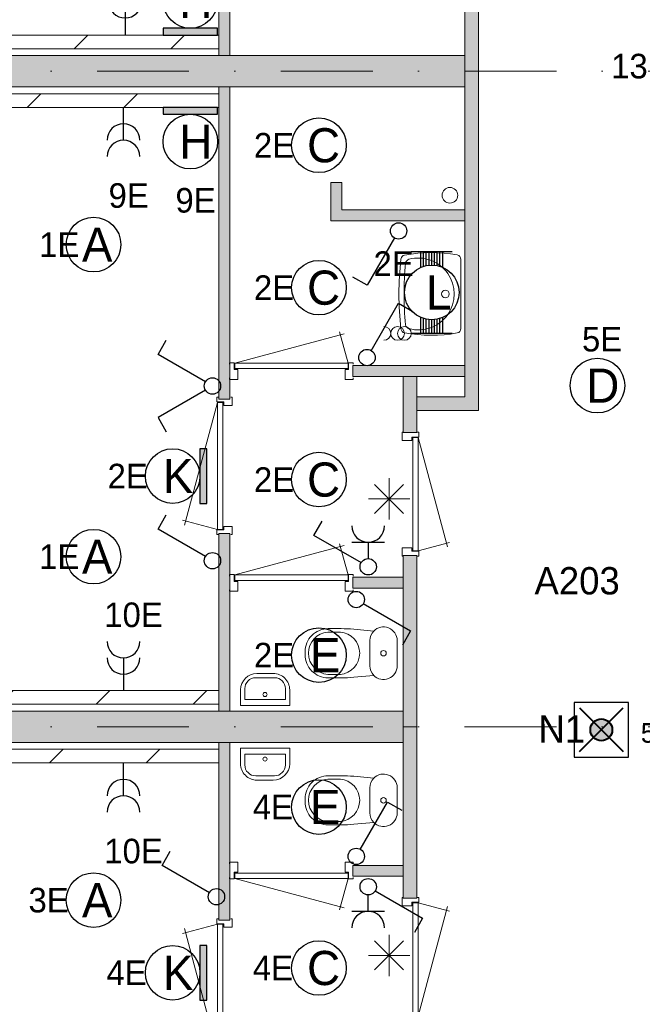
# Model space of a CAD drawing. Header units: millimetres. Extents: x 84337 to 168437, y -3060 to 56340.
# Tile 39 of 84: x 129475 to 134036, y 22037 to 29247. Entities that reach past the tile are written whole.
import ezdxf
from ezdxf.enums import TextEntityAlignment as Align
from ezdxf.xclip import XClip

# ---------------------------------------------------------------- set-up
doc = ezdxf.new("R2010")
doc.units = ezdxf.units.MM
doc.linetypes.add('DGN4', pattern=[1345.6, 672.8, -336.4, 0, -336.4])
for name, color, linetype in [('14', 7, 'Continuous'), ('16', 7, 'Continuous'), ('17', 7, 'Continuous'), ('18', 7, 'Continuous'), ('19', 7, 'Continuous'), ('20', 7, 'Continuous'), ('33', 7, 'Continuous'), ('40', 7, 'Continuous'), ('48', 7, 'Continuous'), ('5', 7, 'Continuous'), ('56', 7, 'Continuous'), ('62', 7, 'Continuous')]:
    doc.layers.add(name, color=color, linetype=linetype)
doc.styles.add('dgn001', font='dgn001.shx')
doc.styles.add('dgn003', font='dgn003.shx')
pattern_1 = [(45, (-519.83, -58), (4e-14, 709), [])]
pattern_2 = [(45, (1731.34, 152.2), (4e-14, 709), [])]

# ---------------------------------------------------------------- blocks, each defined once
blk = doc.blocks.new('EA7')
at = {"layer": '18'}
blk.add_hatch(color=3, dxfattribs=at).paths.add_polyline_path([(0, -200), (0, 200), (-50, 200), (-50, -200)])
at = {"layer": '18', "color": 3, "linetype": 'Continuous', "lineweight": 30, "flags": 128}
blk.add_lwpolyline([(0, -200), (0, 200), (-50, 200), (-50, -200), (0, -200)], dxfattribs=at)
at = {"layer": '18', "color": 3, "linetype": 'Continuous', "lineweight": 30}
blk.add_circle((-250, 0), 200, dxfattribs=at)
at = {"layer": '18', "color": 1, "linetype": 'Continuous', "lineweight": 13, "style": 'dgn001'}
blk.add_text('4E', height=180, dxfattribs=at).set_placement((-440.5, 0), align=Align.MIDDLE_RIGHT)
at = {"layer": '18', "color": 2, "linetype": 'Continuous', "lineweight": 13, "style": 'dgn001'}
blk.add_text('K', height=250, dxfattribs=at).set_placement((-210.3, 0), align=Align.MIDDLE_CENTER)
blk = doc.blocks.new('EA71')
at = {"layer": '18'}
blk.add_hatch(color=3, dxfattribs=at).paths.add_polyline_path([(0, -200), (0, 200), (-50, 200), (-50, -200)])
at = {"layer": '18', "color": 3, "linetype": 'Continuous', "lineweight": 30, "flags": 128}
blk.add_lwpolyline([(0, -200), (0, 200), (-50, 200), (-50, -200), (0, -200)], dxfattribs=at)
at = {"layer": '18', "color": 3, "linetype": 'Continuous', "lineweight": 30}
blk.add_circle((-250, 0), 200, dxfattribs=at)
at = {"layer": '18', "color": 1, "linetype": 'Continuous', "lineweight": 13, "style": 'dgn001'}
blk.add_text('2E', height=180, dxfattribs=at).set_placement((-432, 0), align=Align.MIDDLE_RIGHT)
at = {"layer": '18', "color": 2, "linetype": 'Continuous', "lineweight": 13, "style": 'dgn001'}
blk.add_text('K', height=250, dxfattribs=at).set_placement((-210.3, 0), align=Align.MIDDLE_CENTER)
blk = doc.blocks.new('EA99')
at = {"layer": '18'}
blk.add_hatch(color=3, dxfattribs=at).paths.add_polyline_path([(-200, -50), (200, -50), (200, 0), (-200, 0)])
at = {"layer": '18', "color": 3, "linetype": 'Continuous', "lineweight": 30, "flags": 128}
blk.add_lwpolyline([(-200, -50), (200, -50), (200, 0), (-200, 0), (-200, -50)], dxfattribs=at)
at = {"layer": '18', "color": 3, "linetype": 'Continuous', "lineweight": 30}
blk.add_circle((0, -250), 200, dxfattribs=at)
at = {"layer": '18', "color": 2, "linetype": 'Continuous', "lineweight": 13, "style": 'dgn001'}
blk.add_text('H', height=249.99, dxfattribs=at).set_placement((39.655, -250.005), align=Align.MIDDLE_CENTER)
at = {"layer": '18', "color": 1, "linetype": 'Continuous', "lineweight": 13, "style": 'dgn001'}
blk.add_text('9E', height=180, dxfattribs=at).set_placement((38.27, -590), align=Align.TOP_CENTER)
blk = doc.blocks.new('EA610')
at = {"layer": '18'}
blk.add_hatch(color=3, dxfattribs=at).paths.add_polyline_path([(-200, 0), (200, 0), (200, 50), (-200, 50)])
at = {"layer": '18', "color": 3, "linetype": 'Continuous', "lineweight": 30, "flags": 128}
blk.add_lwpolyline([(-200, 0), (200, 0), (200, 50), (-200, 50), (-200, 0)], dxfattribs=at)
at = {"layer": '18', "color": 3, "linetype": 'Continuous', "lineweight": 30}
blk.add_circle((0, 250), 200, dxfattribs=at)
at = {"layer": '18', "color": 1, "linetype": 'Continuous', "lineweight": 13, "style": 'dgn001'}
blk.add_text('7E', height=180, dxfattribs=at).set_placement((33.3, 500), align=Align.CENTER)
at = {"layer": '18', "color": 2, "linetype": 'Continuous', "lineweight": 13, "style": 'dgn001'}
blk.add_text('H', height=250, dxfattribs=at).set_placement((39.7, 250), align=Align.MIDDLE_CENTER)
blk = doc.blocks.new('ED919')
at = {"layer": '20'}
h = blk.add_hatch(color=4, dxfattribs=at)
edge = h.paths.add_edge_path()
edge.add_arc((-0.4, -0.1), 80, 0, 360)
at = {"layer": '20', "color": 4, "linetype": 'Continuous', "lineweight": 40}
for p, q in [((-160, 160), (160, -160)), ((-160, -160), (160, 160))]:
    blk.add_line(p, q, dxfattribs=at)
at = {"layer": '20', "color": 3, "linetype": 'Continuous', "lineweight": 30, "flags": 128}
blk.add_lwpolyline([(-200, -200), (200, -200), (200, 200), (-200, 200), (-200, -200)], dxfattribs=at)
at = {"layer": '20', "color": 4, "linetype": 'Continuous', "lineweight": 40}
blk.add_circle((-0.4, -0.1), 80, dxfattribs=at)
at = {"layer": '20', "color": 2, "linetype": 'Continuous', "lineweight": 30, "style": 'dgn001'}
blk.add_text('N1', height=200, dxfattribs=at).set_placement((-118.7, -94.4), align=Align.RIGHT)
at = {"layer": '20', "color": 1, "linetype": 'Continuous', "lineweight": 13, "style": 'dgn001'}
blk.add_text('5E', height=144, dxfattribs=at).set_placement((288.8, -94.4))
blk = doc.blocks.new('EC665')
at = {"layer": '18', "color": 3, "linetype": 'Continuous', "lineweight": 30}
blk.add_circle((0, 0), 200, dxfattribs=at)
at = {"layer": '18', "color": 1, "linetype": 'Continuous', "lineweight": 13, "style": 'dgn001'}
blk.add_text('4E', height=180, dxfattribs=at).set_placement((-190.5, 0), align=Align.MIDDLE_RIGHT)
at = {"layer": '18', "color": 2, "linetype": 'Continuous', "lineweight": 13, "style": 'dgn001'}
blk.add_text('E', height=250, dxfattribs=at).set_placement((45.6, 0), align=Align.MIDDLE_CENTER)
blk = doc.blocks.new('EC666')
at = {"layer": '18', "color": 3, "linetype": 'Continuous', "lineweight": 30}
blk.add_circle((0, 0), 200, dxfattribs=at)
at = {"layer": '18', "color": 1, "linetype": 'Continuous', "lineweight": 13, "style": 'dgn001'}
blk.add_text('4E', height=180, dxfattribs=at).set_placement((-190.5, 0), align=Align.MIDDLE_RIGHT)
at = {"layer": '18', "color": 2, "linetype": 'Continuous', "lineweight": 13, "style": 'dgn001'}
blk.add_text('C', height=250, dxfattribs=at).set_placement((33.8, 0), align=Align.MIDDLE_CENTER)
blk = doc.blocks.new('EC671')
at = {"layer": '18', "color": 3, "linetype": 'Continuous', "lineweight": 30}
blk.add_circle((-0.015, 0), 200, dxfattribs=at)
at = {"layer": '18', "color": 1, "linetype": 'Continuous', "lineweight": 13, "style": 'dgn001'}
blk.add_text('3E', height=180, dxfattribs=at).set_placement((-181.98, 0), align=Align.MIDDLE_RIGHT)
at = {"layer": '18', "color": 2, "linetype": 'Continuous', "lineweight": 13, "style": 'dgn001'}
blk.add_text('A', height=249.99, dxfattribs=at).set_placement((26.855, -0.005), align=Align.MIDDLE_CENTER)
blk = doc.blocks.new('EC675')
at = {"layer": '18', "color": 3, "linetype": 'Continuous', "lineweight": 30}
blk.add_circle((-0.015, 0), 200, dxfattribs=at)
at = {"layer": '18', "color": 1, "linetype": 'Continuous', "lineweight": 13, "style": 'dgn001'}
blk.add_text('1E', height=180, dxfattribs=at).set_placement((-104.03, 0), align=Align.MIDDLE_RIGHT)
at = {"layer": '18', "color": 2, "linetype": 'Continuous', "lineweight": 13, "style": 'dgn001'}
blk.add_text('A', height=249.99, dxfattribs=at).set_placement((26.855, -0.005), align=Align.MIDDLE_CENTER)
blk = doc.blocks.new('EC676')
at = {"layer": '18', "color": 3, "linetype": 'Continuous', "lineweight": 30}
blk.add_circle((-0.015, 0), 200, dxfattribs=at)
at = {"layer": '18', "color": 1, "linetype": 'Continuous', "lineweight": 13, "style": 'dgn001'}
blk.add_text('1E', height=180, dxfattribs=at).set_placement((-104.03, 0), align=Align.MIDDLE_RIGHT)
at = {"layer": '18', "color": 2, "linetype": 'Continuous', "lineweight": 13, "style": 'dgn001'}
blk.add_text('A', height=249.99, dxfattribs=at).set_placement((26.855, -0.005), align=Align.MIDDLE_CENTER)
blk = doc.blocks.new('EC677')
at = {"layer": '18', "color": 3, "linetype": 'Continuous', "lineweight": 30}
blk.add_circle((0, 0), 200, dxfattribs=at)
at = {"layer": '18', "color": 1, "linetype": 'Continuous', "lineweight": 13, "style": 'dgn001'}
blk.add_text('2E', height=180, dxfattribs=at).set_placement((-182, 0), align=Align.MIDDLE_RIGHT)
at = {"layer": '18', "color": 2, "linetype": 'Continuous', "lineweight": 13, "style": 'dgn001'}
blk.add_text('C', height=250, dxfattribs=at).set_placement((33.8, 0), align=Align.MIDDLE_CENTER)
blk = doc.blocks.new('EC678')
at = {"layer": '18', "color": 3, "linetype": 'Continuous', "lineweight": 30}
blk.add_circle((0, 0), 200, dxfattribs=at)
at = {"layer": '18', "color": 1, "linetype": 'Continuous', "lineweight": 13, "style": 'dgn001'}
blk.add_text('2E', height=180, dxfattribs=at).set_placement((-182, 0), align=Align.MIDDLE_RIGHT)
at = {"layer": '18', "color": 2, "linetype": 'Continuous', "lineweight": 13, "style": 'dgn001'}
blk.add_text('C', height=250, dxfattribs=at).set_placement((33.8, 0), align=Align.MIDDLE_CENTER)
blk = doc.blocks.new('EC679')
at = {"layer": '18', "color": 3, "linetype": 'Continuous', "lineweight": 30}
blk.add_circle((0, 0), 200, dxfattribs=at)
at = {"layer": '18', "color": 1, "linetype": 'Continuous', "lineweight": 13, "style": 'dgn001'}
blk.add_text('2E', height=180, dxfattribs=at).set_placement((-182, 0), align=Align.MIDDLE_RIGHT)
at = {"layer": '18', "color": 2, "linetype": 'Continuous', "lineweight": 13, "style": 'dgn001'}
blk.add_text('C', height=250, dxfattribs=at).set_placement((33.8, 0), align=Align.MIDDLE_CENTER)
blk = doc.blocks.new('EC680')
at = {"layer": '18', "color": 3, "linetype": 'Continuous', "lineweight": 30}
blk.add_circle((0, 0), 200, dxfattribs=at)
at = {"layer": '18', "color": 1, "linetype": 'Continuous', "lineweight": 13, "style": 'dgn001'}
blk.add_text('2E', height=180, dxfattribs=at).set_placement((-182, 0), align=Align.MIDDLE_RIGHT)
at = {"layer": '18', "color": 2, "linetype": 'Continuous', "lineweight": 13, "style": 'dgn001'}
blk.add_text('E', height=250, dxfattribs=at).set_placement((45.6, 0), align=Align.MIDDLE_CENTER)
blk = doc.blocks.new('EC6100')
at = {"layer": '18', "color": 3, "linetype": 'Continuous', "lineweight": 30}
blk.add_circle((-0.01, 0), 200, dxfattribs=at)
at = {"layer": '18', "color": 1, "linetype": 'Continuous', "lineweight": 13, "style": 'dgn001'}
blk.add_text('5E', height=180, dxfattribs=at).set_placement((34, 250), align=Align.CENTER)
at = {"layer": '18', "color": 2, "linetype": 'Continuous', "lineweight": 13, "style": 'dgn001'}
blk.add_text('D', height=249.99, dxfattribs=at).set_placement((39.635, -0.005), align=Align.MIDDLE_CENTER)
blk = doc.blocks.new('AnonymousCell19')
at = {"layer": '18', "color": 3, "linetype": 'Continuous', "lineweight": 0, "flags": 128}
blk.add_lwpolyline([(-100, 49.5, -0.99989), (-100, -50.5)], format="xyb", dxfattribs=at)
at = {"layer": '18', "color": 3, "linetype": 'Continuous', "lineweight": 0}
for centre in [(0, -0.5), (50, -0.5)]:
    blk.add_circle(centre, 50, dxfattribs=at)
blk = doc.blocks.new('EA310')
at = {"layer": '18', "color": 3, "linetype": 'Continuous', "lineweight": 30}
for p, q in [((-150, 300), (150, 300)), ((-80, 182), (-80, 300)), ((-60, 190), (-60, 300)), ((-40, 194), (-40, 300)), ((-20, 200), (-20, 300)), ((0, 200), (0, 300)), ((20, 200), (20, 300)), ((40, 194), (40, 300)), ((60, 190), (60, 300)), ((80, 182), (80, 300)), ((-80, -300), (-80, -182)), ((-60, -300), (-60, -190)), ((-40, -300), (-40, -196)), ((-20, -300), (-20, -200)), ((0, -300), (0, -200)), ((20, -300), (20, -200)), ((40, -300), (40, -196)), ((60, -300), (60, -190)), ((80, -300), (80, -182)), ((-150, -300), (150, -300))]:
    blk.add_line(p, q, dxfattribs=at)
blk.add_circle((0, -0.5), 200, dxfattribs=at)
at = {"layer": '18', "color": 1, "linetype": 'Continuous', "lineweight": 0, "style": 'dgn001'}
blk.add_text('2E', height=180, dxfattribs=at).set_placement((-131.96, 300), align=Align.TOP_RIGHT)
at = {"layer": '18', "color": 2, "linetype": 'Continuous', "lineweight": 13, "style": 'dgn001'}
blk.add_text('L', height=249.99, dxfattribs=at).set_placement((50.995, -1.005), align=Align.MIDDLE_CENTER)
blk = doc.blocks.new('EL53')
at = {"layer": '16', "color": 3, "linetype": 'Continuous', "lineweight": 30}
for p, q in [((-120, -120), (-120, 120)), ((-120, 0), (0, 0))]:
    blk.add_line(p, q, dxfattribs=at)
blk.add_arc((-240, 0), 120, 270, 90, dxfattribs=at)
at = {"layer": '16', "color": 2, "linetype": 'Continuous', "lineweight": 13, "style": 'dgn001'}
blk.add_text('13E', height=180, dxfattribs=at).set_placement((-199.01, 0), align=Align.MIDDLE_RIGHT)
blk = doc.blocks.new('EL1149')
at = {"layer": '16', "color": 3, "linetype": 'Continuous', "lineweight": 30}
blk.add_line((0, 240), (0, 0), dxfattribs=at)
for centre in [(0, 360), (0, 240)]:
    blk.add_arc(centre, 120, 180, 0, dxfattribs=at)
at = {"layer": '16', "color": 2, "linetype": 'Continuous', "lineweight": 13, "style": 'dgn001'}
blk.add_text('7E', height=180, dxfattribs=at).set_placement((33.32, 465), align=Align.CENTER)
blk = doc.blocks.new('EL1152')
at = {"layer": '16', "color": 3, "linetype": 'Continuous', "lineweight": 30}
blk.add_line((0, -240), (0, 0), dxfattribs=at)
for centre in [(0, -240), (0, -360)]:
    blk.add_arc(centre, 120, 0, 180, dxfattribs=at)
at = {"layer": '16', "color": 2, "linetype": 'Continuous', "lineweight": 13, "style": 'dgn001'}
blk.add_text('9E', height=180, dxfattribs=at).set_placement((38.28, -555), align=Align.TOP_CENTER)
blk = doc.blocks.new('EL1153')
at = {"layer": '16', "color": 3, "linetype": 'Continuous', "lineweight": 30}
blk.add_line((0, 240), (0, 0), dxfattribs=at)
for centre in [(0, 360), (0, 240)]:
    blk.add_arc(centre, 120, 180, 0, dxfattribs=at)
at = {"layer": '16', "color": 2, "linetype": 'Continuous', "lineweight": 13, "style": 'dgn001'}
blk.add_text('10E', height=180, dxfattribs=at).set_placement((73.71, 465), align=Align.CENTER)
blk = doc.blocks.new('EL1156')
at = {"layer": '16', "color": 3, "linetype": 'Continuous', "lineweight": 30}
blk.add_line((0, -240), (0, 0), dxfattribs=at)
for centre in [(0, -240), (0, -360)]:
    blk.add_arc(centre, 120, 0, 180, dxfattribs=at)
at = {"layer": '16', "color": 2, "linetype": 'Continuous', "lineweight": 13, "style": 'dgn001'}
blk.add_text('10E', height=180, dxfattribs=at).set_placement((73.71, -555), align=Align.TOP_CENTER)
blk = doc.blocks.new('EH036')
at = {"layer": '19', "color": 3, "linetype": 'Continuous', "lineweight": 30}
for p, q in [((-30, -50), (-230, -398)), ((-230, -398), (-335, -338))]:
    blk.add_line(p, q, dxfattribs=at)
blk.add_circle((0, 0), 60, dxfattribs=at)
blk = doc.blocks.new('EH037')
at = {"layer": '19', "color": 3, "linetype": 'Continuous', "lineweight": 30}
for p, q in [((30, 50), (230, 398)), ((230, 398), (335, 338))]:
    blk.add_line(p, q, dxfattribs=at)
blk.add_circle((0, 0), 60, dxfattribs=at)
blk = doc.blocks.new('EH038')
at = {"layer": '19', "color": 3, "linetype": 'Continuous', "lineweight": 30}
for p, q in [((-398, 230), (-338, 335)), ((-50, 30), (-398, 230))]:
    blk.add_line(p, q, dxfattribs=at)
blk.add_circle((0, 0), 60, dxfattribs=at)
blk = doc.blocks.new('EH69')
at = {"layer": '19', "color": 3, "linetype": 'Continuous', "lineweight": 30}
for p, q in [((-398, 230), (-338, 335)), ((-50, 30), (-398, 230)), ((-50, -30), (-398, -230)), ((-398, -230), (-338, -335))]:
    blk.add_line(p, q, dxfattribs=at)
blk.add_circle((0, 0), 60, dxfattribs=at)
blk = doc.blocks.new('EK19')
at = {"layer": '19', "color": 3, "linetype": 'Continuous', "lineweight": 30}
for p, q in [((-398, 230), (-338, 335)), ((-50, 30), (-398, 230)), ((-120, 180), (120, 180)), ((0, 180), (0, 60))]:
    blk.add_line(p, q, dxfattribs=at)
blk.add_circle((0, 0), 60, dxfattribs=at)
blk.add_arc((0, 300), 120, 180, 0, dxfattribs=at)
blk = doc.blocks.new('EH039')
at = {"layer": '19', "color": 3, "linetype": 'Continuous', "lineweight": 30}
for p, q in [((50, -30), (398, -230)), ((398, -230), (338, -335))]:
    blk.add_line(p, q, dxfattribs=at)
blk.add_circle((0, 0), 60, dxfattribs=at)
blk = doc.blocks.new('EH0128')
at = {"layer": '19', "color": 3, "linetype": 'Continuous', "lineweight": 30}
for p, q in [((30, 50), (230, 398)), ((230, 398), (335, 338))]:
    blk.add_line(p, q, dxfattribs=at)
blk.add_circle((0, 0), 60, dxfattribs=at)
blk = doc.blocks.new('EK132')
at = {"layer": '19', "color": 3, "linetype": 'Continuous', "lineweight": 30}
for p, q in [((0, -180), (0, -60)), ((50, -30), (398, -230)), ((120, -180), (-120, -180)), ((398, -230), (338, -335))]:
    blk.add_line(p, q, dxfattribs=at)
blk.add_circle((0, 0), 60, dxfattribs=at)
blk.add_arc((0, -300), 120, 0, 180, dxfattribs=at)
blk = doc.blocks.new('EH0129')
at = {"layer": '19', "color": 3, "linetype": 'Continuous', "lineweight": 30}
for p, q in [((-398, 230), (-338, 335)), ((-50, 30), (-398, 230))]:
    blk.add_line(p, q, dxfattribs=at)
blk.add_circle((0, 0), 60, dxfattribs=at)
blk = doc.blocks.new('830R10105')
at = {"layer": '33', "color": 1, "linetype": 'Continuous', "lineweight": 0}
for p, q in [((-868, 108), (-66.28, 322.82)), ((-38, 108), (-99.32, 336.87))]:
    blk.add_line(p, q, dxfattribs=at)
at = {"layer": '33', "color": 92, "linetype": 'Continuous', "lineweight": 13, "true_color": 0x00e100, "flags": 128}
for points in [[(-906, 100), (-906, 111), (-871, 111), (-871, 61), (-846, 61), (-846, -11), (-906, -11), (-906, 0)], [(0, 100), (0, 111), (-35, 111), (-35, 61), (-60, 61), (-60, -11), (0, -11), (0, 0)]]:
    blk.add_lwpolyline(points, dxfattribs=at)
at = {"layer": '33', "color": 2, "linetype": 'Continuous', "lineweight": 13, "true_color": 0xf0f000, "flags": 128}
blk.add_lwpolyline([(-868, 108), (-38, 108), (-38, 68), (-868, 68), (-868, 108)], dxfattribs=at)
blk = doc.blocks.new('930L0935')
at = {"layer": '33', "color": 1, "linetype": 'Continuous', "lineweight": 0}
for p, q in [((-98, -38), (-338.7, -936.31)), ((-98, -968), (-353.44, -899.56))]:
    blk.add_line(p, q, dxfattribs=at)
at = {"layer": '33', "color": 92, "linetype": 'Continuous', "lineweight": 13, "true_color": 0x00e100, "flags": 128}
for points in [[(-90, 0), (-101, 0), (-101, -35), (-51, -35), (-51, -60), (11, -60), (11, 0), (0, 0)], [(-90, -1006), (-101, -1006), (-101, -971), (-51, -971), (-51, -946), (11, -946), (11, -1006), (0, -1006)]]:
    blk.add_lwpolyline(points, dxfattribs=at)
at = {"layer": '33', "color": 2, "linetype": 'Continuous', "lineweight": 13, "true_color": 0xf0f000, "flags": 128}
blk.add_lwpolyline([(-98, -968), (-98, -38), (-58, -38), (-58, -968), (-98, -968)], dxfattribs=at)
blk = doc.blocks.new('CLOS0235')
at = {"layer": '40', "color": 7, "linetype": 'Continuous', "lineweight": 0}
for p, q in [((-527.8, 155), (-435.5, 155)), ((-220, 92.5), (-220, -92.5)), ((-670, 1.1), (-670, -0.8)), ((-527.8, -155), (-435.8, -155))]:
    blk.add_line(p, q, dxfattribs=at)
at = {"layer": '40', "color": 7, "linetype": 'Continuous', "lineweight": 0, "flags": 128}
for points in [[(-338.3, 175.7), (-191.9, 162), (-191.9, 162, -0.674333), (-20, 92.5), (-20, 92.5), (-20, -92.5), (-20, -92.5, -0.674333), (-191.9, -162), (-191.9, -162), (-338.3, -175.7), (-338.3, -175.7, -0.023285), (-431.3, -180), (-431.3, -180), (-525, -180), (-525, -180, -0.414214), (-695, -10), (-695, -10), (-695, 10), (-695, 10, -0.414214), (-525, 180), (-525, 180), (-431.3, 180), (-431.3, 180, -0.023285), (-338.3, 175.7)], [(-527.8, -155, -0.917521), (-527.8, 155)], [(-436.6, 155, -0.917514), (-436.6, -155)]]:
    blk.add_lwpolyline(points, format="xyb", dxfattribs=at)
at = {"layer": '40', "color": 7, "linetype": 'Continuous', "lineweight": 0}
blk.add_circle((-120, 0), 20, dxfattribs=at)
for centre, start, end in [((-120, 92.5), 135.97272, 180), ((-120, -92.5), 180, 224.02728)]:
    blk.add_arc(centre, 100, start, end, dxfattribs=at)
blk = doc.blocks.new('830R10106')
at = {"layer": '33', "color": 1, "linetype": 'Continuous', "lineweight": 0}
for p, q in [((-868, 108), (-66.28, 322.82)), ((-38, 108), (-99.32, 336.87))]:
    blk.add_line(p, q, dxfattribs=at)
at = {"layer": '33', "color": 92, "linetype": 'Continuous', "lineweight": 13, "true_color": 0x00e100, "flags": 128}
for points in [[(-906, 100), (-906, 111), (-871, 111), (-871, 61), (-846, 61), (-846, -11), (-906, -11), (-906, 0)], [(0, 100), (0, 111), (-35, 111), (-35, 61), (-60, 61), (-60, -11), (0, -11), (0, 0)]]:
    blk.add_lwpolyline(points, dxfattribs=at)
at = {"layer": '33', "color": 2, "linetype": 'Continuous', "lineweight": 13, "true_color": 0xf0f000, "flags": 128}
blk.add_lwpolyline([(-868, 108), (-38, 108), (-38, 68), (-868, 68), (-868, 108)], dxfattribs=at)
blk = doc.blocks.new('FT0135')
at = {"layer": '40', "color": 7, "linetype": 'Continuous', "lineweight": 0}
for p, q in [((-148.9, 64.6), (-148.9, 144)), ((180, 135.1), (180, 20)), ((180, 20), (-180, 20)), ((148.9, 64.6), (-148.9, 64.6))]:
    blk.add_line(p, q, dxfattribs=at)
at = {"layer": '40', "color": 7, "linetype": 'Continuous', "lineweight": 0, "flags": 128}
for points in [[(-68.9, 224), (68.9, 224)], [(-60, 255.1), (60, 255.1)], [(-180, 20), (-180, 135.1)], [(148.9, 144), (148.9, 64.6)]]:
    blk.add_lwpolyline(points, dxfattribs=at)
for points in [[(60, 255.1, -0.414214), (180, 135.1)], [(68.9, 224, -0.414214), (148.9, 144)]]:
    blk.add_lwpolyline(points, format="xyb", dxfattribs=at)
at = {"layer": '40', "color": 7, "linetype": 'Continuous', "lineweight": 0}
blk.add_circle((-0.9, 101.1), 15.1, dxfattribs=at)
for centre, radius in [((-60, 135.1), 120), ((-68.9, 144), 80)]:
    blk.add_arc(centre, radius, 90, 180, dxfattribs=at)
blk = doc.blocks.new('WT0135')
at = {"layer": '40', "color": 7, "linetype": 'Continuous', "lineweight": 0}
blk.add_line((-20, 253.2), (-20, -253.2), dxfattribs=at)
blk.add_circle((-133.3, 0), 28.1, dxfattribs=at)
for centre, radius, start, end in [((-236.5, -765.8), 1068.4, 79.79831, 100.55139), ((1669.4, 0), 2143.7, 173.14249, 186.85751), ((-426.2, 252), 33, 100.34551, 173.14249), ((1706.8, 0), 2143.7, 173.95824, 186.04176), ((-392.2, 222.2), 33, 105.13334, 173.95824), ((-332.1, 0), 263.1, 254.86666, 105.13334), ((-53, 253.2), 33, 0, 79.99733), ((-426.2, -252), 33, 186.85751, 259.65449), ((-236.5, 765.8), 1068.4, 259.44861, 280.20169), ((-392.2, -222.2), 33, 186.04176, 254.86666), ((-53, -253.2), 33, 280.00267, 0)]:
    blk.add_arc(centre, radius, start, end, dxfattribs=at)
blk = doc.blocks.new('830R10107')
at = {"layer": '33', "color": 1, "linetype": 'Continuous', "lineweight": 0}
for p, q in [((108, 868), (322.82, 66.28)), ((108, 38), (336.87, 99.32))]:
    blk.add_line(p, q, dxfattribs=at)
at = {"layer": '33', "color": 92, "linetype": 'Continuous', "lineweight": 13, "true_color": 0x00e100, "flags": 128}
for points in [[(100, 906), (111, 906), (111, 871), (61, 871), (61, 846), (-11, 846), (-11, 906), (0, 906)], [(100, 0), (111, 0), (111, 35), (61, 35), (61, 60), (-11, 60), (-11, 0), (0, 0)]]:
    blk.add_lwpolyline(points, dxfattribs=at)
at = {"layer": '33', "color": 2, "linetype": 'Continuous', "lineweight": 13, "true_color": 0xf0f000, "flags": 128}
blk.add_lwpolyline([(108, 868), (108, 38), (68, 38), (68, 868), (108, 868)], dxfattribs=at)
blk = doc.blocks.new('930L0936')
at = {"layer": '33', "color": 1, "linetype": 'Continuous', "lineweight": 0}
for p, q in [((-98, 968), (-353.44, 899.56)), ((-98, 38), (-338.7, 936.31))]:
    blk.add_line(p, q, dxfattribs=at)
at = {"layer": '33', "color": 92, "linetype": 'Continuous', "lineweight": 13, "true_color": 0x00e100, "flags": 128}
for points in [[(-90, 1006), (-101, 1006), (-101, 971), (-51, 971), (-51, 946), (11, 946), (11, 1006), (0, 1006)], [(-90, 0), (-101, 0), (-101, 35), (-51, 35), (-51, 60), (11, 60), (11, 0), (0, 0)]]:
    blk.add_lwpolyline(points, dxfattribs=at)
at = {"layer": '33', "color": 2, "linetype": 'Continuous', "lineweight": 13, "true_color": 0xf0f000, "flags": 128}
blk.add_lwpolyline([(-98, 968), (-98, 38), (-58, 38), (-58, 968), (-98, 968)], dxfattribs=at)
blk = doc.blocks.new('830R10109')
at = {"layer": '33', "color": 1, "linetype": 'Continuous', "lineweight": 0}
for p, q in [((-868, -108), (-66.28, -322.82)), ((-38, -108), (-99.32, -336.87))]:
    blk.add_line(p, q, dxfattribs=at)
at = {"layer": '33', "color": 92, "linetype": 'Continuous', "lineweight": 13, "true_color": 0x00e100, "flags": 128}
for points in [[(-906, -100), (-906, -111), (-871, -111), (-871, -61), (-846, -61), (-846, 11), (-906, 11), (-906, 0)], [(0, -100), (0, -111), (-35, -111), (-35, -61), (-60, -61), (-60, 11), (0, 11), (0, 0)]]:
    blk.add_lwpolyline(points, dxfattribs=at)
at = {"layer": '33', "color": 2, "linetype": 'Continuous', "lineweight": 13, "true_color": 0xf0f000, "flags": 128}
blk.add_lwpolyline([(-868, -108), (-38, -108), (-38, -68), (-868, -68), (-868, -108)], dxfattribs=at)
blk = doc.blocks.new('CLOS0236')
at = {"layer": '40', "color": 7, "linetype": 'Continuous', "lineweight": 0}
for p, q in [((-527.8, 155), (-435.8, 155)), ((-220, -92.5), (-220, 92.5)), ((-670, -1.1), (-670, 0.8)), ((-527.8, -155), (-435.5, -155))]:
    blk.add_line(p, q, dxfattribs=at)
at = {"layer": '40', "color": 7, "linetype": 'Continuous', "lineweight": 0, "flags": 128}
for points in [[(-338.3, -175.7), (-191.9, -162), (-191.9, -162, 0.674333), (-20, -92.5), (-20, -92.5), (-20, 92.5), (-20, 92.5, 0.674333), (-191.9, 162), (-191.9, 162), (-338.3, 175.7), (-338.3, 175.7, 0.023285), (-431.3, 180), (-431.3, 180), (-525, 180), (-525, 180, 0.414214), (-695, 10), (-695, 10), (-695, -10), (-695, -10, 0.414214), (-525, -180), (-525, -180), (-431.3, -180), (-431.3, -180, 0.023285), (-338.3, -175.7)], [(-220, 92.5, -0.194504), (-191.9, 162)], [(-191.9, -162, -0.194504), (-220, -92.5)]]:
    blk.add_lwpolyline(points, format="xyb", dxfattribs=at)
at = {"layer": '40', "color": 7, "linetype": 'Continuous', "lineweight": 0}
blk.add_circle((-120, 0), 20, dxfattribs=at)
for centre, start, end in [((-514.4, 0), 94.9259, 265.0741), ((-450, 0), 274.92635, 85.07365)]:
    blk.add_arc(centre, 155.6, start, end, dxfattribs=at)
blk = doc.blocks.new('FT0136')
at = {"layer": '40', "color": 7, "linetype": 'Continuous', "lineweight": 0}
for p, q in [((180, -20), (-180, -20)), ((148.9, -64.6), (-148.9, -64.6)), ((-148.9, -64.6), (-148.9, -144)), ((180, -135.1), (180, -20))]:
    blk.add_line(p, q, dxfattribs=at)
at = {"layer": '40', "color": 7, "linetype": 'Continuous', "lineweight": 0, "flags": 128}
for points in [[(-180, -20), (-180, -135.1)], [(148.9, -144), (148.9, -64.6)], [(-68.9, -224), (68.9, -224)], [(-60, -255.1), (60, -255.1)]]:
    blk.add_lwpolyline(points, dxfattribs=at)
for points in [[(-60, -255.1, -0.414214), (-180, -135.1)], [(-68.9, -224, -0.414214), (-148.9, -144)]]:
    blk.add_lwpolyline(points, format="xyb", dxfattribs=at)
at = {"layer": '40', "color": 7, "linetype": 'Continuous', "lineweight": 0}
blk.add_circle((-0.9, -101.1), 15.1, dxfattribs=at)
for centre, radius in [((60, -135.1), 120), ((68.9, -144), 80)]:
    blk.add_arc(centre, radius, 270, 0, dxfattribs=at)
blk = doc.blocks.new('830R10110')
at = {"layer": '33', "color": 1, "linetype": 'Continuous', "lineweight": 0}
for p, q in [((108, -38), (336.87, -99.32)), ((108, -868), (322.82, -66.28))]:
    blk.add_line(p, q, dxfattribs=at)
at = {"layer": '33', "color": 92, "linetype": 'Continuous', "lineweight": 13, "true_color": 0x00e100, "flags": 128}
for points in [[(100, 0), (111, 0), (111, -35), (61, -35), (61, -60), (-11, -60), (-11, 0), (0, 0)], [(100, -906), (111, -906), (111, -871), (61, -871), (61, -846), (-11, -846), (-11, -906), (0, -906)]]:
    blk.add_lwpolyline(points, dxfattribs=at)
at = {"layer": '33', "color": 2, "linetype": 'Continuous', "lineweight": 13, "true_color": 0xf0f000, "flags": 128}
blk.add_lwpolyline([(108, -868), (108, -38), (68, -38), (68, -868), (108, -868)], dxfattribs=at)
blk = doc.blocks.new('50E03_329_B02 - Default')
at = {"layer": '62'}
for color, points in [(7, [(42764.76, 27092.77), (42664.76, 27092.77), (42664.76, 29477.77), (42314.76, 29477.77), (42314.76, 29577.77), (42764.76, 29577.77)]), (9, [(40944.76, 27207.77), (40944.76, 29492.77), (40864.76, 29492.77), (40864.76, 27207.77)]), (9, [(37364.76, 27207.77), (42664.76, 27207.77), (42664.76, 26977.77), (37364.76, 26977.77)]), (7, [(42764.76, 27092.77), (42664.76, 27092.77), (42664.76, 24707.77), (42314.76, 24707.77), (42314.76, 24607.77), (42764.76, 24607.77)]), (9, [(40944.76, 26977.77), (40944.76, 24692.77), (40864.76, 24692.77), (40864.76, 26977.77)]), (9, [(41764.76, 26277.77), (41684.76, 26277.77), (41684.76, 25997.77), (42664.76, 25997.77), (42664.76, 26077.77), (41764.76, 26077.77)]), (9, [(41844.76, 24937.77), (41844.76, 24857.77), (42664.76, 24857.77), (42664.76, 24937.77)]), (7, [(42214.76, 24857.77), (42214.76, 24447.77), (42314.76, 24447.77), (42314.76, 24857.77)]), (9, [(40944.76, 23707.77), (40944.76, 22407.77), (40864.76, 22407.77), (40864.76, 23707.77)]), (7, [(42214.76, 23547.77), (42214.76, 22292.77), (42314.76, 22292.77), (42314.76, 23547.77)]), (9, [(41844.76, 23387.77), (41844.76, 23307.77), (42214.76, 23307.77), (42214.76, 23387.77)]), (9, [(37364.76, 22407.77), (42214.76, 22407.77), (42214.76, 22177.77), (37364.76, 22177.77)]), (7, [(42214.76, 21037.77), (42214.76, 22292.77), (42314.76, 22292.77), (42314.76, 21037.77)]), (9, [(40944.76, 20877.77), (40944.76, 22177.77), (40864.76, 22177.77), (40864.76, 20877.77)]), (9, [(41844.76, 21197.77), (41844.76, 21277.77), (42214.76, 21277.77), (42214.76, 21197.77)])]:
    blk.add_hatch(color=color, dxfattribs=at).paths.add_polyline_path(points)
at = {"layer": '16', "color": 92, "linetype": 'Continuous', "lineweight": 0, "true_color": 0x00e100, "flags": 128}
for points in [[(42764.76, 27092.77), (42764.76, 29577.77), (42314.76, 29577.77), (42314.76, 29477.77), (42664.76, 29477.77), (42664.76, 27092.77), (42764.76, 27092.77)], [(40944.76, 29492.77), (40944.76, 27207.77), (40864.76, 27207.77), (40864.76, 29492.77), (40944.76, 29492.77)], [(42764.76, 27092.77), (42764.76, 24607.77), (42314.76, 24607.77), (42314.76, 24707.77), (42664.76, 24707.77), (42664.76, 27092.77), (42764.76, 27092.77)], [(40944.76, 24692.77), (40944.76, 26977.77), (40864.76, 26977.77), (40864.76, 24692.77), (40944.76, 24692.77)], [(42664.76, 26077.77), (41764.76, 26077.77), (41764.76, 26277.77), (41684.76, 26277.77), (41684.76, 25997.77), (42664.76, 25997.77), (42664.76, 26077.77)], [(42664.76, 24937.77), (42664.76, 24857.77), (41844.76, 24857.77), (41844.76, 24937.77), (42664.76, 24937.77)], [(42314.76, 24857.77), (42314.76, 24447.77), (42214.76, 24447.77), (42214.76, 24857.77), (42314.76, 24857.77)], [(40944.76, 22407.77), (40944.76, 23707.77), (40864.76, 23707.77), (40864.76, 22407.77), (40944.76, 22407.77)], [(42314.76, 23547.77), (42314.76, 22292.77), (42214.76, 22292.77), (42214.76, 23547.77), (42314.76, 23547.77)], [(42214.76, 23387.77), (42214.76, 23307.77), (41844.76, 23307.77), (41844.76, 23387.77), (42214.76, 23387.77)], [(42314.76, 21037.77), (42314.76, 22292.77), (42214.76, 22292.77), (42214.76, 21037.77), (42314.76, 21037.77)], [(40944.76, 22177.77), (40944.76, 20877.77), (40864.76, 20877.77), (40864.76, 22177.77), (40944.76, 22177.77)], [(42214.76, 21197.77), (42214.76, 21277.77), (41844.76, 21277.77), (41844.76, 21197.77), (42214.76, 21197.77)]]:
    blk.add_lwpolyline(points, dxfattribs=at)
at = {"layer": '17', "color": 92, "linetype": 'Continuous', "lineweight": 0, "true_color": 0x00e100, "flags": 128}
for points in [[(42664.76, 26977.77), (42664.76, 27207.77), (37364.76, 27207.77), (37364.76, 26977.77), (42664.76, 26977.77)], [(42214.76, 22407.77), (42214.76, 22177.77), (37364.76, 22177.77), (37364.76, 22407.77), (42214.76, 22407.77)]]:
    blk.add_lwpolyline(points, dxfattribs=at)
at = {"layer": '40', "color": 3, "linetype": 'Continuous', "lineweight": 0}
blk.add_circle((42556.16, 26184.53), 57.46, dxfattribs=at)
at = {"layer": '56', "color": 3, "linetype": 'DGN4', "lineweight": 0}
for p, q in [((51564.76, 27092.77), (-3435.24, 27092.77)), ((51564.76, 22292.77), (-3435.24, 22292.77))]:
    blk.add_line(p, q, dxfattribs=at)
at = {"layer": '62', "color": 7, "linetype": 'Continuous', "lineweight": 0, "flags": 128}
for points in [[(42764.76, 27092.77), (42664.76, 27092.77), (42664.76, 29477.77), (42314.76, 29477.77), (42314.76, 29577.77), (42764.76, 29577.77), (42764.76, 27092.77)], [(42764.76, 27092.77), (42664.76, 27092.77), (42664.76, 24707.77), (42314.76, 24707.77), (42314.76, 24607.77), (42764.76, 24607.77), (42764.76, 27092.77)], [(42214.76, 24857.77), (42214.76, 24447.77), (42314.76, 24447.77), (42314.76, 24857.77), (42214.76, 24857.77)], [(42214.76, 23547.77), (42214.76, 22292.77), (42314.76, 22292.77), (42314.76, 23547.77), (42214.76, 23547.77)], [(42214.76, 21037.77), (42214.76, 22292.77), (42314.76, 22292.77), (42314.76, 21037.77), (42214.76, 21037.77)]]:
    blk.add_lwpolyline(points, dxfattribs=at)
at = {"layer": '62', "color": 9, "linetype": 'Continuous', "lineweight": 0, "flags": 128}
for points in [[(40944.76, 27207.77), (40944.76, 29492.77), (40864.76, 29492.77), (40864.76, 27207.77), (40944.76, 27207.77)], [(37364.76, 27207.77), (42664.76, 27207.77), (42664.76, 26977.77), (37364.76, 26977.77), (37364.76, 27207.77)], [(40944.76, 26977.77), (40944.76, 24692.77), (40864.76, 24692.77), (40864.76, 26977.77), (40944.76, 26977.77)], [(41764.76, 26277.77), (41684.76, 26277.77), (41684.76, 25997.77), (42664.76, 25997.77), (42664.76, 26077.77), (41764.76, 26077.77), (41764.76, 26277.77)], [(41844.76, 24937.77), (41844.76, 24857.77), (42664.76, 24857.77), (42664.76, 24937.77), (41844.76, 24937.77)], [(40944.76, 23707.77), (40944.76, 22407.77), (40864.76, 22407.77), (40864.76, 23707.77), (40944.76, 23707.77)], [(41844.76, 23387.77), (41844.76, 23307.77), (42214.76, 23307.77), (42214.76, 23387.77), (41844.76, 23387.77)], [(37364.76, 22407.77), (42214.76, 22407.77), (42214.76, 22177.77), (37364.76, 22177.77), (37364.76, 22407.77)], [(40944.76, 20877.77), (40944.76, 22177.77), (40864.76, 22177.77), (40864.76, 20877.77), (40944.76, 20877.77)], [(41844.76, 21197.77), (41844.76, 21277.77), (42214.76, 21277.77), (42214.76, 21197.77), (41844.76, 21197.77)]]:
    blk.add_lwpolyline(points, dxfattribs=at)
at = {"color": 7, "linetype": 'Continuous', "lineweight": 0}
for name, p in [('WT0135', (42656.9, 25461.91)), ('830R10105', (41847.84, 24847.59)), ('930L0935', (40950.73, 24706)), ('830R10107', (42216.66, 23543.06)), ('830R10106', (41847.85, 23296.17)), ('CLOS0235', (42189.86, 22831.28)), ('FT0135', (41202.72, 22428.2)), ('FT0136', (41202.72, 22157.34)), ('CLOS0236', (42189.86, 21754.26)), ('830R10109', (41847.85, 21289.37)), ('830R10110', (42216.66, 21042.48)), ('930L0936', (40950.73, 19879.54))]:
    blk.add_blockref(name, p, dxfattribs=at)
at = {"layer": '48', "color": 7, "linetype": 'Continuous', "lineweight": 0, "style": 'dgn003'}
blk.add_text('A203', height=200, dxfattribs=at).set_placement((43488.13, 23361.94), align=Align.MIDDLE_CENTER)
blk = doc.blocks.new('EAE633')
at = {"layer": '5', "color": 3, "linetype": 'Continuous', "lineweight": 0}
for p, q in [((0, -151.5), (0, 151.5)), ((106.04, -106.05), (-106.06, 106.05)), ((-106.06, -106.05), (106.04, 106.05)), ((-151.5, 0), (151.5, 0))]:
    blk.add_line(p, q, dxfattribs=at)
blk = doc.blocks.new('EAE634')
at = {"layer": '5', "color": 3, "linetype": 'Continuous', "lineweight": 0}
for p, q in [((0, -151.5), (0, 151.5)), ((106.04, -106.05), (-106.06, 106.05)), ((-106.06, -106.05), (106.04, 106.05)), ((-151.5, 0), (151.5, 0))]:
    blk.add_line(p, q, dxfattribs=at)

msp = doc.modelspace()

# ---------------------------------------------------------------- hatches: boundary and pattern name
at = {"layer": '14', "linetype": 'Continuous', "lineweight": 0}
h = msp.add_hatch(dxfattribs=at)
h.set_pattern_fill('DGN_EZ7', color=2, scale=100, style=0, pattern_type=2)
h.set_pattern_definition(pattern_2)
h.paths.add_polyline_path([(127435.19, 29134.49), (130935.19, 29134.49), (130935.19, 29034.49), (127435.19, 29034.49)])
h = msp.add_hatch(dxfattribs=at)
h.set_pattern_fill('DGN_EZ7', color=2, scale=100, style=0, pattern_type=2)
h.set_pattern_definition(pattern_1)
h.paths.add_polyline_path([(130935.19, 28604.49), (127435.19, 28604.49), (127435.19, 28704.49), (130935.19, 28704.49)])
h = msp.add_hatch(dxfattribs=at)
h.set_pattern_fill('DGN_EZ7', color=2, scale=100, style=0, pattern_type=2)
h.set_pattern_definition(pattern_2)
h.paths.add_polyline_path([(127435.19, 24334.49), (130935.19, 24334.49), (130935.19, 24234.49), (127435.19, 24234.49)])
h = msp.add_hatch(dxfattribs=at)
h.set_pattern_fill('DGN_EZ7', color=2, scale=100, style=0, pattern_type=2)
h.set_pattern_definition(pattern_1)
h.paths.add_polyline_path([(130935.19, 23804.49), (127435.19, 23804.49), (127435.19, 23904.49), (130935.19, 23904.49)])

# ---------------------------------------------------------------- linework, layer by layer
at = {"layer": '14', "color": 3, "linetype": 'CONTINUOUS', "lineweight": 0}
for p, q in [((127435.19, 29134.49), (130935.19, 29134.49)), ((130935.19, 29134.49), (130935.19, 29084.49)), ((130935.19, 29034.49), (130935.19, 29084.49)), ((127435.19, 29034.49), (130935.19, 29034.49)), ((130935.19, 28704.49), (127435.19, 28704.49)), ((130935.19, 28704.49), (130935.19, 28654.49)), ((130935.19, 28604.49), (130935.19, 28654.49)), ((130935.19, 28604.49), (127435.19, 28604.49)), ((127435.19, 24334.49), (130935.19, 24334.49)), ((130935.19, 24334.49), (130935.19, 24284.49)), ((127435.19, 24234.49), (130935.19, 24234.49)), ((130935.19, 24234.49), (130935.19, 24284.49)), ((130935.19, 23904.49), (127435.19, 23904.49)), ((130935.19, 23904.49), (130935.19, 23854.49)), ((130935.19, 23804.49), (127435.19, 23804.49)), ((130935.19, 23804.49), (130935.19, 23854.49))]:
    msp.add_line(p, q, dxfattribs=at)

# ---------------------------------------------------------------- block references
ref = msp.add_blockref('50E03_329_B02 - Default', (90070.43, 1776.72))
XClip(ref).set_block_clipping_path([(-1935.24, 2907.77), (50064.76, 48907.77)])
at = {"color": 1, "linetype": 'Continuous', "lineweight": 0}
for name, p in [('EL1149', (130247.52, 29139.6)), ('EA610', (130725.19, 29134.49)), ('EL53', (134435.19, 28907.17)), ('EL1152', (130235.19, 28604.49)), ('EA99', (130725.19, 28604.49)), ('EC679', (131667.5, 28327.47)), ('EC675', (130016.14, 27600.09)), ('EH036', (132250.86, 27700.31)), ('EA310', (132493.64, 27250.51)), ('EC678', (131667.5, 27284.89)), ('EH037', (132019.36, 26773.2)), ('AnonymousCell19', (132243.64, 26950.51)), ('EC6100', (133707.42, 26567.78)), ('EH69', (130887.37, 26564.82)), ('EA71', (130845.63, 25905.25)), ('EC677', (131667.5, 25879.68)), ('EAE634', (132181.18, 25737.75)), ('EH038', (130887.37, 25285.4)), ('EK19', (132028.12, 25240.86)), ('EC676', (130016.14, 25315.09)), ('EH039', (131940.37, 25001.22)), ('EL1153', (130235.19, 24334.49)), ('EC680', (131667.5, 24594.11)), ('ED919', (133736.09, 24047.31)), ('EL1156', (130235.19, 23804.49)), ('EC665', (131667.5, 23481.71)), ('EH0128', (131940.37, 23120.47)), ('EH0129', (130916.62, 22824.72)), ('EC671', (130016.14, 22800.09)), ('EK132', (132028.12, 22898.05)), ('EC666', (131667.5, 22303.14)), ('EAE633', (132181.18, 22395.01)), ('EA7', (130845.63, 22268.18))]:
    msp.add_blockref(name, p, dxfattribs=at)

doc.saveas('drawing.dxf')
